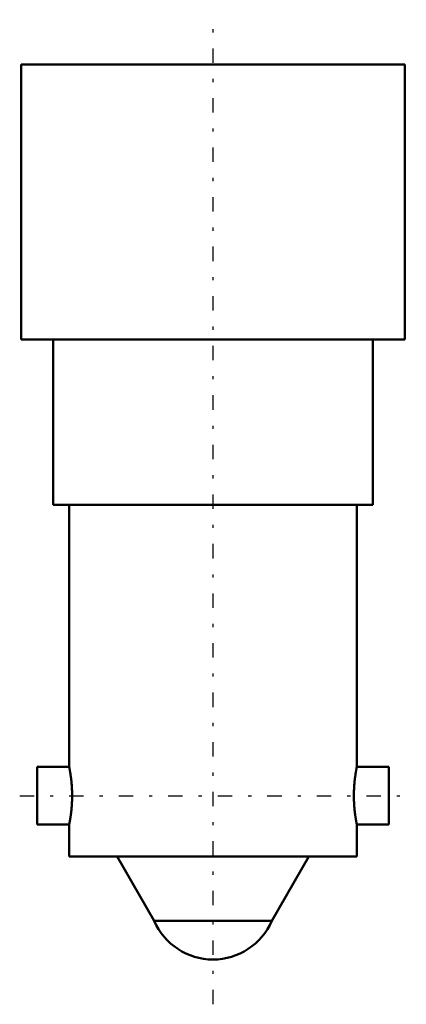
# Model space of a CAD drawing. Header units: millimetres. Extents: x -6 to 6, y -29.4 to 1.4.
import ezdxf

# ---------------------------------------------------------------- set-up
doc = ezdxf.new("R2010")
doc.units = ezdxf.units.MM
doc.linetypes.add('Center', pattern=[1.5, 0.45, -0.5, 0.05, -0.5])
doc.linetypes.add('Dashed', pattern=[2, 1, -1])
for name, color, linetype, lineweight in [('AM_0', 7, 'Continuous', 30), ('AM_3', 7, 'Dashed', 5), ('AM_7', 7, 'Center', 5)]:
    doc.layers.add(name, color=color, linetype=linetype, lineweight=lineweight)

msp = doc.modelspace()

# ---------------------------------------------------------------- linework, layer by layer
at = {"layer": 'AM_0', "color": 7, "linetype": 'Continuous', "lineweight": 50}
for p, q in [((-6, 0), (-6, -8.6)), ((6, 0), (-6, 0)), ((6, -8.6), (6, 0)), ((6, -8.6), (-6, -8.6)), ((-5, -8.6), (-5, -13.775)), ((5, -13.775), (5, -8.6)), ((5, -13.775), (-5, -13.775)), ((-4.5, -13.775), (-4.5, -21.975)), ((4.5, -21.975), (4.5, -13.775)), ((-4.5, -21.975), (-5.5, -21.975)), ((-5.5, -23.775), (-5.5, -21.975)), ((5.5, -21.975), (4.5, -21.975)), ((5.5, -23.775), (5.5, -21.975)), ((-5.5, -23.775), (-4.5, -23.775)), ((-4.5, -23.775), (-4.5, -24.775)), ((4.5, -24.775), (4.5, -23.775)), ((4.5, -23.775), (5.5, -23.775)), ((4.5, -24.775), (-4.5, -24.775)), ((-3, -24.775), (-1.839, -26.785)), ((1.839, -26.785), (3, -24.775)), ((1.839, -26.785), (-1.839, -26.785))]:
    msp.add_line(p, q, dxfattribs=at)
for points in [[(-4.5, -21.975), (-4.5, -21.975), (-4.5, -21.976), (-4.5, -21.977), (-4.499, -21.978), (-4.499, -21.979), (-4.499, -21.982), (-4.498, -21.986), (-4.497, -21.991), (-4.496, -21.996), (-4.495, -22.002), (-4.494, -22.005), (-4.493, -22.009), (-4.492, -22.016), (-4.49, -22.025), (-4.489, -22.034), (-4.487, -22.044), (-4.485, -22.054), (-4.484, -22.06), (-4.483, -22.066), (-4.481, -22.078), (-4.478, -22.09), (-4.477, -22.097), (-4.476, -22.104), (-4.474, -22.117), (-4.471, -22.132), (-4.47, -22.139), (-4.469, -22.147), (-4.466, -22.163), (-4.464, -22.179), (-4.461, -22.195), (-4.459, -22.212), (-4.456, -22.23), (-4.455, -22.239), (-4.454, -22.248), (-4.451, -22.266), (-4.448, -22.285), (-4.446, -22.305), (-4.443, -22.325), (-4.441, -22.346), (-4.439, -22.356), (-4.438, -22.367), (-4.436, -22.389), (-4.433, -22.412), (-4.431, -22.434), (-4.429, -22.458), (-4.427, -22.482), (-4.426, -22.494), (-4.425, -22.506), (-4.423, -22.53), (-4.421, -22.555), (-4.419, -22.58), (-4.417, -22.605), (-4.416, -22.631), (-4.415, -22.644), (-4.414, -22.656), (-4.413, -22.682), (-4.412, -22.708), (-4.411, -22.734), (-4.411, -22.76), (-4.41, -22.786), (-4.41, -22.799), (-4.41, -22.811), (-4.409, -22.837), (-4.409, -22.862), (-4.409, -22.875), (-4.409, -22.888), (-4.409, -22.913), (-4.41, -22.939), (-4.41, -22.951), (-4.41, -22.964), (-4.411, -22.99), (-4.411, -23.016), (-4.412, -23.042), (-4.413, -23.068), (-4.414, -23.094), (-4.415, -23.106), (-4.416, -23.119), (-4.417, -23.145), (-4.419, -23.17), (-4.421, -23.195), (-4.423, -23.22), (-4.425, -23.244), (-4.426, -23.256), (-4.427, -23.268), (-4.429, -23.292), (-4.431, -23.316), (-4.433, -23.338), (-4.436, -23.361), (-4.438, -23.383), (-4.439, -23.394), (-4.441, -23.404), (-4.443, -23.425), (-4.446, -23.445), (-4.448, -23.465), (-4.451, -23.484), (-4.454, -23.502), (-4.455, -23.511), (-4.456, -23.52), (-4.459, -23.538), (-4.461, -23.555), (-4.464, -23.571), (-4.466, -23.587), (-4.469, -23.603), (-4.47, -23.611), (-4.471, -23.618), (-4.474, -23.633), (-4.476, -23.646), (-4.477, -23.653), (-4.478, -23.66), (-4.481, -23.672), (-4.483, -23.684), (-4.484, -23.69), (-4.485, -23.696), (-4.487, -23.706), (-4.489, -23.716), (-4.49, -23.725), (-4.492, -23.734), (-4.493, -23.741), (-4.494, -23.745), (-4.495, -23.748), (-4.496, -23.754), (-4.497, -23.759), (-4.498, -23.764), (-4.499, -23.768), (-4.499, -23.771), (-4.499, -23.772), (-4.5, -23.773), (-4.5, -23.774), (-4.5, -23.775), (-4.5, -23.775)], [(4.5, -23.775), (4.5, -23.775), (4.5, -23.774), (4.5, -23.773), (4.499, -23.772), (4.499, -23.771), (4.499, -23.768), (4.498, -23.764), (4.497, -23.759), (4.496, -23.754), (4.495, -23.748), (4.494, -23.745), (4.493, -23.741), (4.492, -23.734), (4.49, -23.725), (4.489, -23.716), (4.487, -23.706), (4.485, -23.696), (4.484, -23.69), (4.483, -23.684), (4.481, -23.672), (4.478, -23.66), (4.477, -23.653), (4.476, -23.646), (4.474, -23.633), (4.471, -23.618), (4.47, -23.611), (4.469, -23.603), (4.466, -23.587), (4.464, -23.571), (4.461, -23.555), (4.459, -23.538), (4.456, -23.52), (4.455, -23.511), (4.454, -23.502), (4.451, -23.484), (4.448, -23.465), (4.446, -23.445), (4.443, -23.425), (4.441, -23.404), (4.439, -23.394), (4.438, -23.383), (4.436, -23.361), (4.433, -23.338), (4.431, -23.316), (4.429, -23.292), (4.427, -23.268), (4.426, -23.256), (4.425, -23.244), (4.423, -23.22), (4.421, -23.195), (4.419, -23.17), (4.417, -23.145), (4.416, -23.119), (4.415, -23.106), (4.414, -23.094), (4.413, -23.068), (4.412, -23.042), (4.411, -23.016), (4.411, -22.99), (4.41, -22.964), (4.41, -22.951), (4.41, -22.939), (4.409, -22.913), (4.409, -22.888), (4.409, -22.875), (4.409, -22.862), (4.409, -22.837), (4.41, -22.811), (4.41, -22.799), (4.41, -22.786), (4.411, -22.76), (4.411, -22.734), (4.412, -22.708), (4.413, -22.682), (4.414, -22.656), (4.415, -22.644), (4.416, -22.631), (4.417, -22.605), (4.419, -22.58), (4.421, -22.555), (4.423, -22.53), (4.425, -22.506), (4.426, -22.494), (4.427, -22.482), (4.429, -22.458), (4.431, -22.434), (4.433, -22.412), (4.436, -22.389), (4.438, -22.367), (4.439, -22.356), (4.441, -22.346), (4.443, -22.325), (4.446, -22.305), (4.448, -22.285), (4.451, -22.266), (4.454, -22.248), (4.455, -22.239), (4.456, -22.23), (4.459, -22.212), (4.461, -22.195), (4.464, -22.179), (4.466, -22.163), (4.469, -22.147), (4.47, -22.139), (4.471, -22.132), (4.474, -22.117), (4.476, -22.104), (4.477, -22.097), (4.478, -22.09), (4.481, -22.078), (4.483, -22.066), (4.484, -22.06), (4.485, -22.054), (4.487, -22.044), (4.489, -22.034), (4.49, -22.025), (4.492, -22.016), (4.493, -22.009), (4.494, -22.005), (4.495, -22.002), (4.496, -21.996), (4.497, -21.991), (4.498, -21.986), (4.499, -21.982), (4.499, -21.979), (4.499, -21.978), (4.5, -21.977), (4.5, -21.976), (4.5, -21.975), (4.5, -21.975)]]:
    msp.add_lwpolyline(points, dxfattribs=at)
msp.add_arc((0, -26), 2, 203.1147, 336.8853, dxfattribs=at)
at = {"layer": 'AM_3', "color": 6, "linetype": 'Dashed', "lineweight": 25}
for points in [[(4.5, -21.975), (4.5, -21.975), (4.5, -21.975), (4.5, -21.976), (4.5, -21.976), (4.5, -21.976), (4.5, -21.977), (4.499, -21.978), (4.499, -21.979), (4.499, -21.98), (4.499, -21.982), (4.499, -21.982), (4.498, -21.983), (4.498, -21.985), (4.498, -21.987), (4.497, -21.989), (4.497, -21.992), (4.496, -21.995), (4.496, -21.996), (4.496, -21.997), (4.495, -22), (4.494, -22.004), (4.494, -22.005), (4.494, -22.007), (4.493, -22.011), (4.492, -22.014), (4.492, -22.016), (4.492, -22.018), (4.491, -22.023), (4.49, -22.027), (4.489, -22.031), (4.488, -22.036), (4.487, -22.041), (4.487, -22.044), (4.486, -22.046), (4.485, -22.052), (4.484, -22.057), (4.483, -22.063), (4.482, -22.068), (4.481, -22.074), (4.481, -22.078), (4.48, -22.081), (4.479, -22.087), (4.478, -22.093), (4.477, -22.1), (4.475, -22.107), (4.474, -22.114), (4.474, -22.117), (4.473, -22.121), (4.472, -22.128), (4.471, -22.136), (4.469, -22.143), (4.468, -22.151), (4.467, -22.159), (4.466, -22.163), (4.466, -22.167), (4.464, -22.175), (4.463, -22.183), (4.462, -22.191), (4.461, -22.2), (4.459, -22.208), (4.459, -22.212), (4.458, -22.217), (4.457, -22.225), (4.455, -22.234), (4.455, -22.239), (4.454, -22.243), (4.453, -22.252), (4.452, -22.261), (4.451, -22.266), (4.45, -22.271), (4.449, -22.28), (4.448, -22.29), (4.446, -22.3), (4.445, -22.31), (4.444, -22.32), (4.443, -22.325), (4.443, -22.33), (4.441, -22.34), (4.44, -22.351), (4.439, -22.362), (4.438, -22.373), (4.436, -22.384), (4.436, -22.389), (4.435, -22.395), (4.434, -22.406), (4.433, -22.417), (4.432, -22.429), (4.43, -22.44), (4.429, -22.452), (4.429, -22.458), (4.428, -22.464), (4.427, -22.476), (4.426, -22.488), (4.425, -22.5), (4.424, -22.512), (4.423, -22.524), (4.423, -22.53), (4.422, -22.536), (4.421, -22.549), (4.42, -22.561), (4.419, -22.574), (4.419, -22.586), (4.418, -22.599), (4.417, -22.605), (4.417, -22.612), (4.416, -22.624), (4.415, -22.637), (4.415, -22.644), (4.415, -22.65), (4.414, -22.663), (4.414, -22.676), (4.413, -22.682), (4.413, -22.689), (4.412, -22.702), (4.412, -22.715), (4.412, -22.727), (4.411, -22.74), (4.411, -22.753), (4.411, -22.76), (4.41, -22.766), (4.41, -22.779), (4.41, -22.792), (4.41, -22.805), (4.409, -22.818), (4.409, -22.831), (4.409, -22.837), (4.409, -22.843), (4.409, -22.856), (4.409, -22.869), (4.409, -22.875)], [(-4.5, -23.775), (-4.5, -23.775), (-4.5, -23.775), (-4.5, -23.774), (-4.5, -23.774), (-4.5, -23.774), (-4.5, -23.773), (-4.499, -23.772), (-4.499, -23.771), (-4.499, -23.77), (-4.499, -23.768), (-4.499, -23.768), (-4.498, -23.767), (-4.498, -23.765), (-4.498, -23.763), (-4.497, -23.761), (-4.497, -23.758), (-4.496, -23.755), (-4.496, -23.754), (-4.496, -23.753), (-4.495, -23.75), (-4.494, -23.746), (-4.494, -23.745), (-4.494, -23.743), (-4.493, -23.739), (-4.492, -23.736), (-4.492, -23.734), (-4.492, -23.732), (-4.491, -23.727), (-4.49, -23.723), (-4.489, -23.719), (-4.488, -23.714), (-4.487, -23.709), (-4.487, -23.706), (-4.486, -23.704), (-4.485, -23.698), (-4.484, -23.693), (-4.483, -23.687), (-4.482, -23.682), (-4.481, -23.676), (-4.481, -23.672), (-4.48, -23.669), (-4.479, -23.663), (-4.478, -23.657), (-4.477, -23.65), (-4.475, -23.643), (-4.474, -23.636), (-4.474, -23.633), (-4.473, -23.629), (-4.472, -23.622), (-4.471, -23.614), (-4.469, -23.607), (-4.468, -23.599), (-4.467, -23.591), (-4.466, -23.587), (-4.466, -23.583), (-4.464, -23.575), (-4.463, -23.567), (-4.462, -23.559), (-4.461, -23.55), (-4.459, -23.542), (-4.459, -23.538), (-4.458, -23.533), (-4.457, -23.525), (-4.455, -23.516), (-4.455, -23.511), (-4.454, -23.507), (-4.453, -23.498), (-4.452, -23.489), (-4.451, -23.484), (-4.45, -23.479), (-4.449, -23.47), (-4.448, -23.46), (-4.446, -23.45), (-4.445, -23.44), (-4.444, -23.43), (-4.443, -23.425), (-4.443, -23.42), (-4.441, -23.41), (-4.44, -23.399), (-4.439, -23.388), (-4.438, -23.377), (-4.436, -23.366), (-4.436, -23.361), (-4.435, -23.355), (-4.434, -23.344), (-4.433, -23.333), (-4.432, -23.321), (-4.43, -23.31), (-4.429, -23.298), (-4.429, -23.292), (-4.428, -23.286), (-4.427, -23.274), (-4.426, -23.262), (-4.425, -23.25), (-4.424, -23.238), (-4.423, -23.226), (-4.423, -23.22), (-4.422, -23.214), (-4.421, -23.201), (-4.42, -23.189), (-4.419, -23.176), (-4.419, -23.164), (-4.418, -23.151), (-4.417, -23.145), (-4.417, -23.138), (-4.416, -23.126), (-4.415, -23.113), (-4.415, -23.106), (-4.415, -23.1), (-4.414, -23.087), (-4.414, -23.074), (-4.413, -23.068), (-4.413, -23.061), (-4.412, -23.048), (-4.412, -23.035), (-4.412, -23.023), (-4.411, -23.01), (-4.411, -22.997), (-4.411, -22.99), (-4.41, -22.984), (-4.41, -22.971), (-4.41, -22.958), (-4.41, -22.945), (-4.409, -22.932), (-4.409, -22.919), (-4.409, -22.913), (-4.409, -22.907), (-4.409, -22.894), (-4.409, -22.881), (-4.409, -22.875)]]:
    msp.add_lwpolyline(points, dxfattribs=at)
at = {"layer": 'AM_7', "color": 4, "linetype": 'Center', "lineweight": 25}
for p, q in [((0, -29.4), (0, 1.4)), ((-6.05, -22.875), (6.05, -22.875))]:
    msp.add_line(p, q, dxfattribs=at)

doc.saveas('drawing.dxf')
